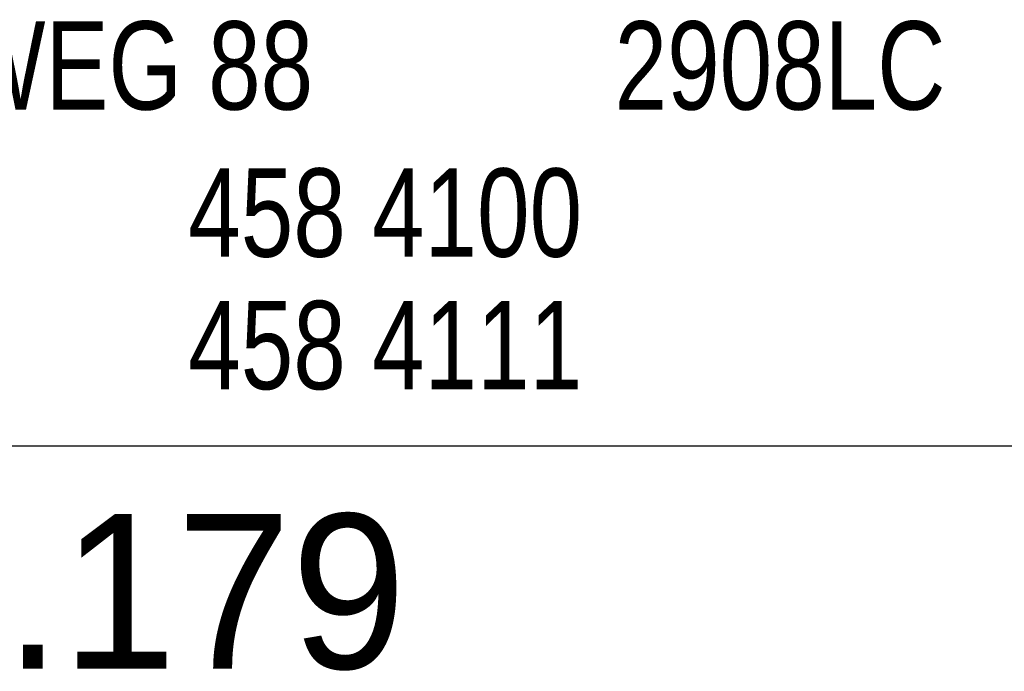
# Model space of a CAD drawing. Extents: x 0 to 86265, y 0 to 29700.
# Tile 31 of 42: x 79776 to 82007, y 3379 to 4855. Entities that reach past the tile are written whole.
import ezdxf
from ezdxf.enums import TextEntityAlignment as Align

# ---------------------------------------------------------------- set-up
doc = ezdxf.new("R2010")
doc.units = 0
doc.header["$LTSCALE"] = 100
for name, color, linetype in [('00att025', 2, 'Continuous'), ('00att035', 3, 'Continuous'), ('00att050', 4, 'Continuous'), ('BL$4----', 7, 'Continuous')]:
    doc.layers.add(name, color=color, linetype=linetype)
doc.styles.add('BURO-018', font='BUROFONT.shx', dxfattribs={"height": 180})
doc.styles.add('BURO-025', font='BUROFONT.shx', dxfattribs={"height": 250})
doc.styles.add('BURO-050', font='BUROFONT.shx', dxfattribs={"height": 500})

# ---------------------------------------------------------------- blocks, each defined once
blk = doc.blocks.new('STEMPEL GEERDIJK-NIEUW')
at = {"color": 5, "ltscale": 0.5}
blk.add_line((-209.9, 38.9), (-9.9, 38.9), dxfattribs=at)
at = {"color": 1, "ltscale": 0.5, "style": 'BURO-025', "width": 0.8}
for s, p in [('HOOFDWEG 88', (-74.048, 46.514)), ('2908LC', (-51.407, 46.514)), ('458 4100', (-61.068, 43.181)), ('458 4111', (-61.068, 40.181))]:
    blk.add_text(s, height=2, dxfattribs=at).set_placement(p)
at = {"color": 1, "ltscale": 0.5, "style": 'BURO-018'}
for tag, p in [('DIVERSEN', (-68.9, 28.9)), ('AANTALBLAD', (-22.9, 28.9))]:
    blk.add_attdef(tag, p, '', height=2, dxfattribs=at)
at = {"layer": '00att025', "color": 1, "linetype": 'Continuous', "style": 'BURO-018'}
for tag, p in [('WZ_GOEDC', (-230.84, 55.442)), ('WZ_GOEDA', (-218.863, 55.442)), ('WZ_GOEDB', (-225.315, 55.031)), ('WZ_INITSC', (-230.84, 40.332)), ('WZ_INITSB', (-224.737, 40.332)), ('WZ_INITSA', (-218.863, 40.332)), ('WZ_DATUMC', (-230.84, 17.774)), ('WZ_DATUMB', (-224.737, 17.774)), ('WZ_DATUMA', (-218.863, 17.774)), ('WZ_CODEC', (-230.84, 10.751)), ('WZ_CODEB', (-224.737, 10.751)), ('WZ_CODEA', (-218.863, 10.751))]:
    blk.add_attdef(tag, text='', height=1.8, rotation=90, dxfattribs=at).set_placement(p, align=Align.MIDDLE_LEFT)
at = {"layer": '00att025', "color": 1, "linetype": 'Continuous'}
for tag, p, height, style in [('TKSCHAAL', (-194.804, 59.901), 2, 'BURO-018'), ('PRDATUM', (-199.225, 49.917), 1.8, 'BURO-018'), ('PRPRLEID', (-179.438, 45.409), 1.8, 'BURO-018'), ('PROPDRGVR1', (-191.434, 32.851), 2.2, 'BURO-025'), ('TK1OMSCHR', (-191.287, 27.025), 2.2, 'BURO-025'), ('TK2OMSCHR', (-191.169, 20.919), 2.2, 'BURO-025'), ('TKFILE', (-63.112, 11.291), 2, 'BURO-018')]:
    blk.add_attdef(tag, p, '', height=height, dxfattribs=dict(at, style=style))
at = {"layer": '00att025', "color": 2, "linetype": 'Continuous'}
for tag, p, height, style in [('PRVRIJ5', (-150.129, 51.989), 2.5, 'BURO-025'), ('PRVRIJ6', (-150.142, 46.083), 2.5, 'BURO-025'), ('PRNUMMER', (-70.447, 33.854), 3.5, 'BURO-050'), ('TKFORMAAT', (-82.528, 17.509), 4, 'BURO-025')]:
    blk.add_attdef(tag, p, '', height=height, dxfattribs=dict(at, style=style))
at = {"layer": '00att025', "color": 1, "linetype": 'Continuous', "style": 'BURO-018'}
blk.add_attdef('TKINIT', text='', height=1.8, dxfattribs=at).set_placement((-179.711, 50.878), align=Align.MIDDLE_LEFT)
at = {"layer": '00att025', "color": 3, "linetype": 'Continuous', "ltscale": 25, "style": 'BURO-025'}
blk.add_attdef('TKFASE', text='', height=4, dxfattribs=at).set_placement((-71.405, 19.481), align=Align.MIDDLE_LEFT)
at = {"layer": '00att035', "color": 2, "linetype": 'Continuous', "style": 'BURO-025'}
blk.add_attdef('PROMSCHR', (-149.998, 57.146), '', height=2.5, dxfattribs=at)
at = {"layer": '00att050', "color": 2, "linetype": 'Continuous', "style": 'BURO-025'}
blk.add_attdef('TKTEKNR', text='', height=4, dxfattribs=at).set_placement((-19.639, 19.603), align=Align.MIDDLE_LEFT)

msp = doc.modelspace()

# ---------------------------------------------------------------- block references
at = {"layer": 'BL$4----'}
ref = msp.add_blockref('STEMPEL GEERDIJK-NIEUW', (86264.6, 0), dxfattribs=dict(at, xscale=100, yscale=100))
ref.add_attrib('PRNUMMER', '07.179', (79219.9, 3385.4), dxfattribs={"layer": '00att025', "color": 2, "linetype": 'Continuous', "height": 350, "style": 'BURO-050'})

doc.saveas('drawing.dxf')
